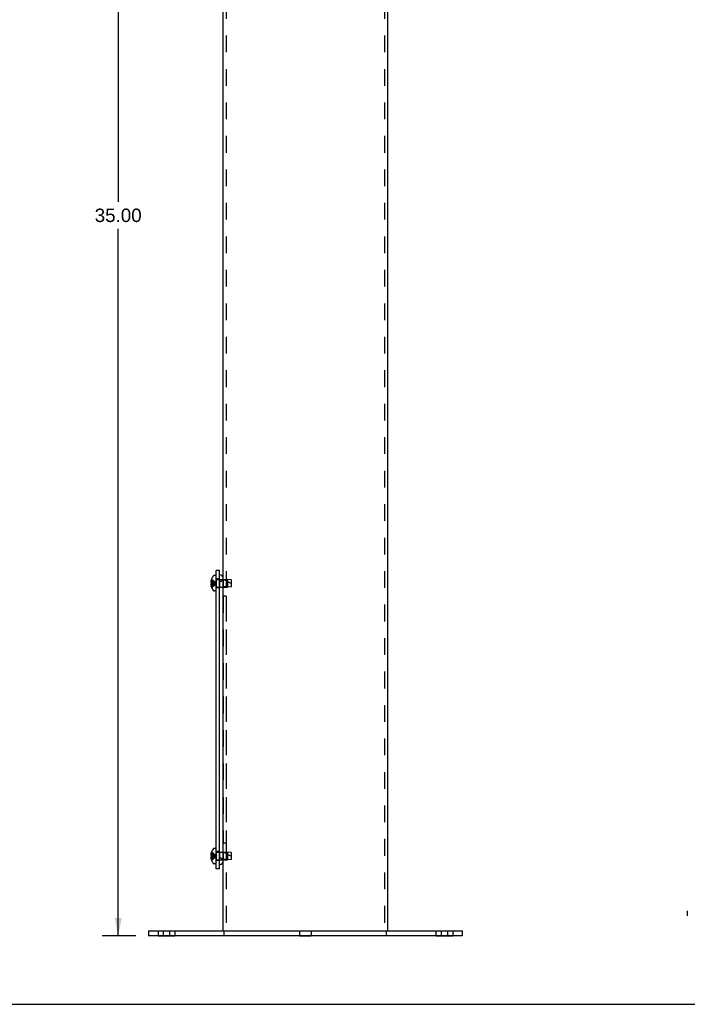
# Model space of a CAD drawing. Header units: inches. Extents: x 0 to 73.9, y 0 to 47.8.
# Tile 3 of 7: x 37 to 53.2, y 0 to 23.9. Entities that reach past the tile are written whole.
import ezdxf

# ---------------------------------------------------------------- set-up
doc = ezdxf.new("R2010")
doc.units = ezdxf.units.IN
doc.header["$LTSCALE"] = 4.065217
doc.header["$MEASUREMENT"] = 0
doc.linetypes.add('HIDDEN', pattern=[0.2, 0.1, -0.1])
doc.layers.get('0').update_dxf_attribs({"linetype": 'CONTINUOUS'})
for name, color, linetype in [('02___PRT_ALL_AXES', 7, 'CONTINUOUS'), ('DEFAULT_2', 8, 'HIDDEN'), ('DIMENSIONS', 7, 'CONTINUOUS')]:
    doc.layers.add(name, color=color, linetype=linetype)
doc.styles.get("Standard").update_dxf_attribs({"font": 'arial.ttf'})
doc.dimstyles.new('DIMSTYLE_4', dxfattribs={"dimtxt": 0.326087, "dimasz": 0.434783, "dimexe": 0.09, "dimexo": 0.07, "dimgap": 0.0375, "dimtad": 0, "dimtih": 1, "dimtoh": 1, "dimzin": 4, "dimdsep": 46, "dimtxsty": 'Standard', "dimblk": '_FILLED', "dimblk1": '_FILLED', "dimblk2": '_FILLED', "dimcen": 0.09, "dimazin": 1, "dimtfac": 1, "dimtofl": 0, "dimtmove": 0, "dimatfit": 3, "dimldrblk": '_FILLED', "dimfxl": 0, "dimtolj": 1, "dimtzin": 4, "dimarcsym": 0})

# ---------------------------------------------------------------- blocks, each defined once
blk = doc.blocks.new('_FILLED')
at = {"color": 0, "linetype": 'ByBlock'}
blk.add_solid([(0, 0), (-1, 0.2), (-1, -0.2)], dxfattribs=at)
blk = doc.blocks.new('*D26')
at = {"layer": 'DIMENSIONS', "color": 2, "linetype": 'Continuous'}
for p, q in [((40.716, 36.662), (38.958, 36.662)), ((39.349, 36.662), (39.349, 19.489)), ((39.349, 1.662), (39.349, 18.836)), ((39.779, 1.662), (38.958, 1.662))]:
    blk.add_line(p, q, dxfattribs=at)
at = {"layer": 'DIMENSIONS', "color": 2, "linetype": 'Continuous', "xscale": 0.4347826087, "yscale": 0.4347826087, "zscale": 0.4347826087}
for p, rotation in [((39.349, 36.662), 90), ((39.349, 1.662), 270)]:
    blk.add_blockref('_FILLED', p, dxfattribs=dict(at, rotation=rotation))
at = {"layer": 'DIMENSIONS', "color": 2, "linetype": 'Continuous', "insert": (39.349, 19.325), "char_height": 0.3261, "width": 1.13949, "attachment_point": 2, "line_spacing_factor": 0.9}
blk.add_mtext('35.00', dxfattribs=at)

msp = doc.modelspace()

# ---------------------------------------------------------------- linework, layer by layer
at = {"color": 7, "linetype": 'Continuous'}
for p, q in [((41.896, 1.787), (41.896, 36.537)), ((45.896, 1.787), (45.896, 36.537)), ((41.806, 10.538), (41.728, 10.538)), ((41.806, 3.288), (41.806, 10.538)), ((41.604, 10.294), (41.603, 10.29)), ((41.614, 10.325), (41.615, 10.325)), ((41.615, 10.325), (41.614, 10.324)), ((41.728, 10.412), (41.681, 10.412)), ((41.816, 10.43), (41.806, 10.43)), ((41.806, 10.319), (41.896, 10.319)), ((41.6, 10.265), (41.6, 10.26)), ((41.6, 10.26), (41.6, 10.258)), ((41.6, 10.193), (41.6, 10.191)), ((41.604, 10.241), (41.614, 10.241)), ((41.614, 10.21), (41.604, 10.21)), ((41.614, 10.241), (41.615, 10.241)), ((41.615, 10.21), (41.614, 10.21)), ((41.614, 10.127), (41.615, 10.126)), ((41.615, 10.126), (41.614, 10.126)), ((41.806, 10.131), (41.896, 10.131)), ((41.728, 10.039), (41.681, 10.039)), ((41.6, 3.64), (41.6, 3.635)), ((41.6, 3.635), (41.6, 3.633)), ((41.604, 3.669), (41.603, 3.665)), ((41.604, 3.616), (41.614, 3.616)), ((41.614, 3.7), (41.615, 3.7)), ((41.615, 3.7), (41.614, 3.699)), ((41.614, 3.616), (41.615, 3.616)), ((41.728, 3.787), (41.681, 3.787)), ((41.806, 3.694), (41.896, 3.694)), ((41.6, 3.568), (41.6, 3.566)), ((41.614, 3.585), (41.604, 3.585)), ((41.615, 3.585), (41.614, 3.585)), ((41.614, 3.502), (41.615, 3.501)), ((41.615, 3.501), (41.614, 3.501)), ((41.728, 3.414), (41.681, 3.414)), ((41.806, 3.506), (41.896, 3.506)), ((41.816, 3.395), (41.806, 3.395)), ((41.806, 3.288), (41.728, 3.288)), ((53.173, 2.271), (53.173, 2.152)), ((40.083, 1.787), (47.708, 1.787)), ((40.083, 1.787), (40.083, 1.662)), ((47.708, 1.787), (47.708, 1.662)), ((0, 0), (73.913, 0))]:
    msp.add_line(p, q, dxfattribs=at)
at = {"color": 3, "linetype": 'Continuous'}
for p, q in [((41.728, 3.288), (41.728, 10.538)), ((47.708, 1.662), (40.083, 1.662))]:
    msp.add_line(p, q, dxfattribs=at)
at = {"color": 7, "linetype": 'Continuous'}
for points in [[(41.603, 10.29), (41.603, 10.286), (41.602, 10.281), (41.601, 10.277), (41.601, 10.273), (41.6, 10.269), (41.6, 10.265)], [(41.6, 10.258), (41.6, 10.256), (41.601, 10.253), (41.601, 10.251), (41.602, 10.249), (41.603, 10.246), (41.603, 10.244), (41.604, 10.241)], [(41.604, 10.21), (41.603, 10.207), (41.603, 10.205), (41.602, 10.202), (41.601, 10.2), (41.601, 10.198), (41.6, 10.195), (41.6, 10.193)], [(41.6, 10.191), (41.6, 10.186), (41.6, 10.182), (41.601, 10.178), (41.601, 10.174), (41.602, 10.17), (41.603, 10.165), (41.603, 10.161), (41.604, 10.157)], [(41.615, 10.241), (41.615, 10.238), (41.615, 10.236), (41.615, 10.233), (41.615, 10.231), (41.614, 10.228), (41.614, 10.225)], [(41.614, 10.225), (41.614, 10.223), (41.615, 10.22), (41.615, 10.218), (41.615, 10.215), (41.615, 10.213), (41.615, 10.21)], [(41.603, 3.665), (41.603, 3.661), (41.602, 3.656), (41.601, 3.652), (41.601, 3.648), (41.6, 3.644), (41.6, 3.64)], [(41.6, 3.633), (41.6, 3.631), (41.601, 3.628), (41.601, 3.626), (41.602, 3.624), (41.603, 3.621), (41.603, 3.619), (41.604, 3.616)], [(41.615, 3.616), (41.615, 3.613), (41.615, 3.611), (41.615, 3.608), (41.615, 3.606), (41.614, 3.603), (41.614, 3.6)], [(41.614, 3.6), (41.614, 3.598), (41.615, 3.595), (41.615, 3.593), (41.615, 3.59), (41.615, 3.588), (41.615, 3.585)], [(41.604, 3.585), (41.603, 3.582), (41.603, 3.58), (41.602, 3.577), (41.601, 3.575), (41.601, 3.573), (41.6, 3.57), (41.6, 3.568)], [(41.6, 3.566), (41.6, 3.561), (41.6, 3.557), (41.601, 3.553), (41.601, 3.549), (41.602, 3.545), (41.603, 3.54), (41.603, 3.536), (41.604, 3.532)]]:
    msp.add_lwpolyline(points, dxfattribs=at)
for centre, radius, start, end in [((41.857, 10.225), 0.261, 157.9106, 164.8059), ((41.857, 10.225), 0.262, 136.4862, 157.6387), ((41.681, 10.392), 0.02, 90, 136.4862), ((41.816, 10.35), 0.08, 0, 90), ((41.857, 10.225), 0.261, 195.1941, 202.0894), ((41.857, 10.225), 0.262, 202.3613, 223.5138), ((41.681, 10.059), 0.02, 223.5138, 270), ((41.857, 3.6), 0.261, 157.9106, 164.8059), ((41.857, 3.6), 0.262, 136.4862, 157.6387), ((41.681, 3.767), 0.02, 90, 136.4862), ((41.857, 3.6), 0.261, 195.1941, 202.0894), ((41.857, 3.6), 0.262, 202.3613, 223.5138), ((41.681, 3.434), 0.02, 223.5138, 270), ((41.816, 3.475), 0.08, 270, 360)]:
    msp.add_arc(centre, radius, start, end, dxfattribs=at)
at = {"layer": '02___PRT_ALL_AXES', "color": 8, "linetype": 'HIDDEN'}
for p, q in [((41.806, 10.334), (41.728, 10.334)), ((41.728, 10.334), (41.728, 10.116)), ((41.806, 10.334), (41.806, 10.116)), ((41.971, 10.31), (41.896, 10.31)), ((41.896, 10.31), (41.896, 10.141)), ((41.971, 10.31), (41.971, 10.141)), ((41.806, 10.116), (41.728, 10.116)), ((41.971, 10.141), (41.896, 10.141)), ((41.971, 9.912), (41.896, 9.912)), ((41.896, 9.912), (41.896, 3.912)), ((41.971, 9.912), (41.971, 3.912)), ((41.971, 3.912), (41.896, 3.912)), ((41.806, 3.709), (41.728, 3.709)), ((41.728, 3.709), (41.728, 3.491)), ((41.806, 3.709), (41.806, 3.491)), ((41.971, 3.685), (41.896, 3.685)), ((41.896, 3.685), (41.896, 3.516)), ((41.971, 3.685), (41.971, 3.516)), ((41.806, 3.491), (41.728, 3.491)), ((41.971, 3.516), (41.896, 3.516)), ((40.318, 1.787), (40.724, 1.787)), ((40.318, 1.787), (40.318, 1.662)), ((40.443, 1.787), (40.443, 1.662)), ((40.599, 1.787), (40.599, 1.662)), ((40.724, 1.787), (40.724, 1.662)), ((43.755, 1.787), (44.036, 1.787)), ((43.755, 1.787), (43.755, 1.662)), ((44.036, 1.787), (44.036, 1.662)), ((47.068, 1.787), (47.474, 1.787)), ((47.068, 1.787), (47.068, 1.662)), ((47.193, 1.787), (47.193, 1.662)), ((47.349, 1.787), (47.349, 1.662)), ((47.474, 1.787), (47.474, 1.662)), ((40.318, 1.662), (40.724, 1.662)), ((43.755, 1.662), (44.036, 1.662)), ((47.068, 1.662), (47.474, 1.662))]:
    msp.add_line(p, q, dxfattribs=at)
at = {"layer": 'DEFAULT_2', "color": 8, "linetype": 'HIDDEN'}
for p, q in [((41.971, 36.537), (41.971, 1.787)), ((45.821, 36.537), (45.821, 1.787)), ((41.614, 10.294), (41.604, 10.294)), ((41.614, 10.324), (41.614, 10.241)), ((41.756, 10.319), (41.806, 10.319)), ((41.896, 10.319), (42.003, 10.319)), ((42.093, 10.31), (42.003, 10.319)), ((42.003, 10.319), (42.003, 10.225)), ((42.103, 10.299), (42.093, 10.31)), ((42.093, 10.31), (42.093, 10.14)), ((42.103, 10.151), (42.103, 10.299)), ((41.614, 10.26), (41.6, 10.26)), ((41.614, 10.191), (41.6, 10.191)), ((41.614, 10.157), (41.604, 10.157)), ((41.614, 10.241), (41.637, 10.239)), ((41.614, 10.21), (41.637, 10.212)), ((41.614, 10.21), (41.614, 10.127)), ((41.637, 10.239), (41.658, 10.236)), ((41.637, 10.212), (41.658, 10.214)), ((41.658, 10.237), (41.67, 10.235)), ((41.658, 10.236), (41.679, 10.234)), ((41.658, 10.214), (41.679, 10.217)), ((41.679, 10.234), (41.691, 10.232)), ((41.679, 10.217), (41.7, 10.22)), ((41.691, 10.232), (41.7, 10.231)), ((41.7, 10.231), (41.719, 10.228)), ((41.7, 10.22), (41.713, 10.221)), ((41.713, 10.221), (41.719, 10.222)), ((41.719, 10.245), (41.738, 10.225)), ((41.719, 10.228), (41.738, 10.225)), ((41.719, 10.222), (41.738, 10.225)), ((41.719, 10.206), (41.738, 10.225)), ((41.719, 10.222), (41.728, 10.224)), ((41.728, 10.224), (41.738, 10.225)), ((41.756, 10.131), (41.806, 10.131)), ((41.806, 10.27), (41.816, 10.27)), ((41.896, 10.131), (42.003, 10.131)), ((42.003, 10.225), (42.003, 10.267)), ((42.003, 10.225), (42.003, 10.131)), ((42.093, 10.14), (42.003, 10.131)), ((42.103, 10.151), (42.093, 10.14)), ((41.614, 3.635), (41.6, 3.635)), ((41.614, 3.669), (41.604, 3.669)), ((41.614, 3.699), (41.614, 3.616)), ((41.614, 3.616), (41.637, 3.614)), ((41.614, 3.585), (41.637, 3.587)), ((41.615, 3.608), (41.615, 3.609)), ((41.615, 3.606), (41.615, 3.607)), ((41.615, 3.593), (41.615, 3.594)), ((41.615, 3.59), (41.615, 3.591)), ((41.637, 3.614), (41.658, 3.611)), ((41.637, 3.587), (41.658, 3.589)), ((41.658, 3.612), (41.679, 3.609)), ((41.658, 3.589), (41.679, 3.592)), ((41.679, 3.609), (41.7, 3.606)), ((41.679, 3.592), (41.7, 3.595)), ((41.7, 3.606), (41.719, 3.603)), ((41.7, 3.595), (41.713, 3.596)), ((41.713, 3.596), (41.719, 3.597)), ((41.719, 3.62), (41.738, 3.6)), ((41.719, 3.603), (41.738, 3.6)), ((41.719, 3.597), (41.738, 3.6)), ((41.719, 3.581), (41.738, 3.6)), ((41.719, 3.597), (41.728, 3.599)), ((41.728, 3.599), (41.738, 3.6)), ((41.756, 3.694), (41.806, 3.694)), ((41.896, 3.694), (42.003, 3.694)), ((42.093, 3.685), (42.003, 3.694)), ((42.003, 3.694), (42.003, 3.6)), ((42.003, 3.6), (42.003, 3.642)), ((42.003, 3.6), (42.003, 3.506)), ((42.103, 3.674), (42.093, 3.685)), ((42.093, 3.685), (42.093, 3.515)), ((42.103, 3.526), (42.103, 3.674)), ((41.614, 3.566), (41.6, 3.566)), ((41.614, 3.532), (41.604, 3.532)), ((41.614, 3.585), (41.614, 3.502)), ((41.756, 3.506), (41.806, 3.506)), ((41.806, 3.555), (41.816, 3.555)), ((41.896, 3.506), (42.003, 3.506)), ((42.093, 3.515), (42.003, 3.506)), ((42.103, 3.526), (42.093, 3.515)), ((41.927, 1.662), (41.927, 1.787)), ((45.865, 1.662), (45.865, 1.787))]:
    msp.add_line(p, q, dxfattribs=at)
for points in [[(41.614, 10.294), (41.637, 10.285), (41.658, 10.274), (41.679, 10.263), (41.7, 10.251), (41.719, 10.239), (41.738, 10.225)], [(41.615, 10.325), (41.637, 10.311), (41.658, 10.296), (41.679, 10.28), (41.7, 10.263), (41.719, 10.245)], [(41.614, 10.26), (41.637, 10.256), (41.658, 10.25), (41.679, 10.245), (41.7, 10.239), (41.719, 10.232), (41.738, 10.225)], [(41.614, 10.191), (41.637, 10.195), (41.658, 10.201), (41.679, 10.206), (41.7, 10.212), (41.719, 10.219), (41.738, 10.225)], [(41.614, 10.157), (41.637, 10.166), (41.658, 10.177), (41.679, 10.188), (41.7, 10.199), (41.719, 10.212), (41.738, 10.225)], [(41.615, 10.126), (41.637, 10.14), (41.658, 10.155), (41.679, 10.171), (41.7, 10.188), (41.719, 10.206)], [(41.614, 3.669), (41.637, 3.66), (41.658, 3.649), (41.679, 3.638), (41.7, 3.626), (41.719, 3.614), (41.738, 3.6)], [(41.614, 3.635), (41.637, 3.631), (41.658, 3.625), (41.679, 3.62), (41.7, 3.614), (41.719, 3.607), (41.738, 3.6)], [(41.614, 3.566), (41.637, 3.57), (41.658, 3.576), (41.679, 3.581), (41.7, 3.587), (41.719, 3.594), (41.738, 3.6)], [(41.614, 3.532), (41.637, 3.541), (41.658, 3.552), (41.679, 3.563), (41.7, 3.574), (41.719, 3.587), (41.738, 3.6)], [(41.615, 3.7), (41.637, 3.686), (41.658, 3.671), (41.679, 3.655), (41.7, 3.638), (41.719, 3.62)], [(41.615, 3.501), (41.637, 3.515), (41.658, 3.53), (41.679, 3.546), (41.7, 3.563), (41.719, 3.581)]]:
    msp.add_lwpolyline(points, dxfattribs=at)
for centre, radius, start, end in [((41.756, 10.348), 0.0282, 180, 270), ((41.816, 10.35), 0.08, 270, 360), ((42.273, 10.771), 0.571, 232.1862, 252.6646), ((41.756, 10.103), 0.0282, 90, 180), ((41.756, 3.723), 0.0282, 180, 270), ((42.273, 4.146), 0.571, 232.1862, 252.6646), ((41.756, 3.478), 0.0282, 90, 180), ((41.816, 3.475), 0.08, 0, 90)]:
    msp.add_arc(centre, radius, start, end, dxfattribs=at)

# ---------------------------------------------------------------- dimensions: what is measured, and where the dimension line sits
at = {"layer": 'DIMENSIONS', "color": 2, "linetype": 'Continuous'}
dim = msp.add_linear_dim(base=(39.349, 1.662), p1=(40.786, 36.662), p2=(39.849, 1.662), angle=270, dimstyle='DIMSTYLE_4', dxfattribs=at)
dim.commit()
dim.dimension.update_dxf_attribs({"geometry": '*D26', "text_midpoint": (39.349, 19.161), "dimtype": 160})

doc.saveas('drawing.dxf')
